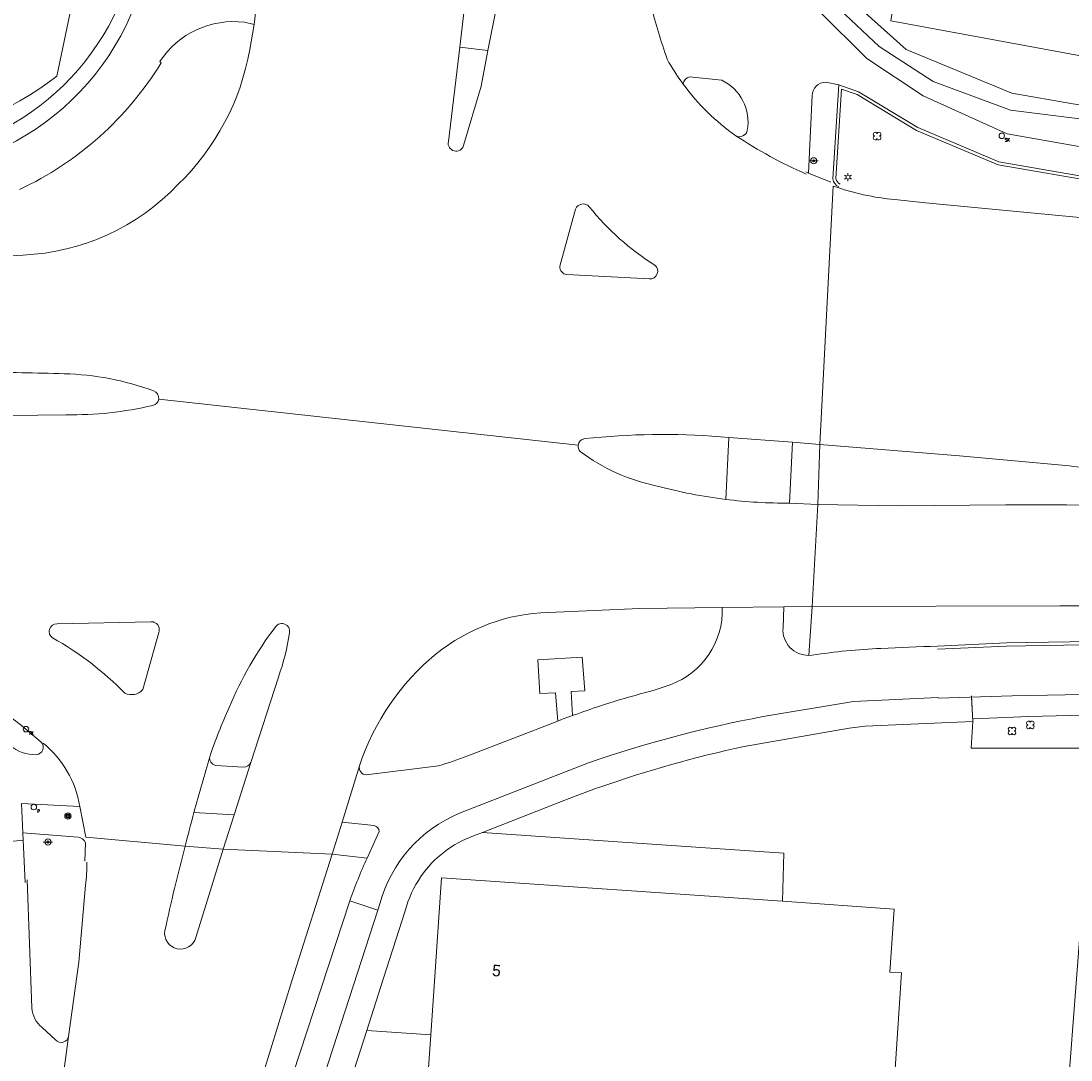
# Model space of a CAD drawing. Header units: metres. Extents: x 151448 to 154749, y 463108 to 465296.
# Tile 230 of 256: x 152975 to 153043, y 464020 to 464088. Entities that reach past the tile are written whole.
import ezdxf
from ezdxf.enums import TextEntityAlignment as Align

# ---------------------------------------------------------------- set-up
doc = ezdxf.new("R2010")
doc.units = ezdxf.units.M
doc.layers.get('0').update_dxf_attribs({"lineweight": 9})
for name, color, linetype, lineweight in [('B-ME-GR-BOOM-S', 253, 'Continuous', 9), ('B-ME-GR-HAAG-G', 253, 'Continuous', 9), ('B-ME-IE-MEUBILAIR_LICHTMAST-S', 253, 'Continuous', 9), ('B-ME-IE-MEUBILAIR_PAAL-S', 253, 'Continuous', 9), ('B-ME-IE-MEUBILAIR_STRAATKOLK-S', 253, 'Continuous', 9), ('B-ME-IE-MEUBILAIR_TROTTOIRKOLK-S', 253, 'Continuous', 9), ('B-ME-IE-MEUBILAIR_VERKEERSBORD-S', 253, 'Continuous', 9), ('B-ME-IE-MEUBILAIR_VERKEERSLICHT-S', 253, 'Continuous', 9), ('B-ME-IE-TERREINAFSCHEIDING_KUNSTMATIG_HEKWERK-G', 253, 'Continuous', 9), ('B-ME-VH-KANTOPSLUITING_VOORKANTBAND-G', 253, 'Continuous', 9), ('B-ME-VH-MATERIAALGRENS-G', 253, 'Continuous', 9), ('B-ME-VH-VERHARDING_ASFALT-G', 253, 'Continuous', 9), ('B-ME-VH-VERHARDING_TEGEL-G', 253, 'Continuous', 9), ('B-PV-GR-BEPLANTING_CULTUUR_VASTE PLANTENVAK-GV', 253, 'Continuous', 9), ('B-PV-GR-GROENVOORZIENING-GV', 253, 'Continuous', 9), ('B-PV-GR-HAAG-GV', 253, 'Continuous', 9), ('B-PV-GR-HOUTOPSTAND_LOOF-GV', 253, 'Continuous', 9), ('B-PV-OG-BEBOUWING-GV', 1, 'Continuous', 9), ('B-PV-OG-BEBOUWING-T18', 2, 'Continuous', 9), ('B-PV-OG-TERREIN_BEGROEID-GV', 253, 'Continuous', 9), ('B-PV-OG-TERREIN_ERF-GV', 253, 'Continuous', 9), ('B-PV-VH-GESLOTENVERHARDING_ASFALT-GV', 253, 'Continuous', 9), ('B-PV-VH-OPENVERHARDING_BETONSTRAATSTEEN-GV', 253, 'Continuous', 9), ('B-PV-VH-OPENVERHARDING_TEGEL-GV', 253, 'Continuous', 9)]:
    doc.layers.add(name, color=color, linetype=linetype, lineweight=lineweight)
doc.styles.add('18_100', font='romans', dxfattribs={"width": 0.8, "height": 0.18})
doc.styles.add('18_200', font='romans', dxfattribs={"width": 0.8, "height": 0.36})
doc.styles.add('Drong', font='txt', dxfattribs={"height": 1.8})

# ---------------------------------------------------------------- blocks, each defined once
blk = doc.blocks.new('verkeersbord')
blk.add_line((-0.3, 0), (0.3, 0))
for radius in [0.2, 0.0745]:
    blk.add_circle((0, 0), radius)
at = {"style": '18_200', "width": 0.8}
blk.add_attdef('HOOGTE', (0.245, 0.178), '', height=0.25, dxfattribs=at)
blk = doc.blocks.new('LICHTMAST')
at = {"ltscale": 0.1}
for p, q in [((-0.11, 0.063), (-0.219, 0.127)), ((0, 0.127), (0, 0.253)), ((0.11, 0.063), (0.219, 0.127)), ((-0.11, -0.063), (-0.219, -0.127)), ((0, -0.127), (0, -0.253)), ((0.11, -0.063), (0.219, -0.127))]:
    blk.add_line(p, q, dxfattribs=at)
blk.add_circle((0, 0), 0.127, dxfattribs=at)
at = {"style": '18_200', "width": 0.8}
blk.add_attdef('HOOGTE', (0.247, 0.242), '', height=0.25, dxfattribs=at)
blk = doc.blocks.new('boom')
for centre, major_axis, start_param, end_param in [((-0.122, 0.122), (-0.0916, 0.0916), 4.266828, 8.299543), ((0.122, 0.122), (0.0916, 0.0916), 4.266828, 8.299543), ((-0.122, -0.122), (0.0916, 0.0916), 1.125235, 5.15795), ((0.122, -0.122), (-0.0916, 0.0916), 1.125235, 5.15795)]:
    blk.add_ellipse(centre, major_axis=major_axis, ratio=1, start_param=start_param, end_param=end_param)
at = {"style": '18_200', "width": 0.8}
blk.add_attdef('HOOGTE', (0.314, 0.12), '', height=0.25, dxfattribs=at)
blk = doc.blocks.new('STRAATKOLK')
at = {"ltscale": 2}
blk.add_ellipse((0, 0), major_axis=(-0.127, 0.127), ratio=1, start_param=3.926991, end_param=10.210176, dxfattribs=at)
at = {"ltscale": 2, "style": '18_100', "width": 0.8}
blk.add_text('SK', height=0.216, dxfattribs=at).set_placement((0.193, -0.375))
at = {"style": '18_200', "width": 0.8}
blk.add_attdef('HOOGTE', (0.29, 0.211), '', height=0.25, dxfattribs=at)
blk = doc.blocks.new('PAAL')
at = {"ltscale": 2}
blk.add_ellipse((0, 0), major_axis=(-0.181, 0), ratio=1, start_param=3.926991, end_param=10.210176, dxfattribs=at)
at = {"ltscale": 2, "style": '18_200', "width": 0.8}
blk.add_text('P', height=0.218, dxfattribs=at).set_placement((0.219, -0.382))
at = {"style": '18_200', "width": 0.8}
blk.add_attdef('HOOGTE', (0.236, 0.203), '', height=0.25, dxfattribs=at)
blk = doc.blocks.new('verkeerslicht')
h = blk.add_hatch()
h.set_pattern_fill('ANSI31', color=256, scale=0.0045, style=0)
h.set_pattern_definition([(45, (-99614.369806, -220088.543568), (-0.0101027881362, 0.0101027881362), [])])
edge = h.paths.add_edge_path()
edge.add_ellipse((0, 0), major_axis=(-0.0895, 0.0895), ratio=1, start_angle=0, end_angle=360)
edge = h.paths.add_edge_path(flags=16)
edge.add_arc((0, 0), 0.0678, 0, 360)
blk.add_circle((0, 0), 0.0678)
blk.add_ellipse((0, 0), major_axis=(0.149, 0.149), ratio=1)
blk.add_ellipse((0, 0), major_axis=(-0.0895, 0.0895), ratio=1, start_param=1.570796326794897, end_param=7.853981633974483)
at = {"style": '18_200', "width": 0.8}
blk.add_attdef('HOOGTE', (0.264, 0.21), '', height=0.25, dxfattribs=at)
blk = doc.blocks.new('TROTTOIRKOLK')
at = {"ltscale": 2}
blk.add_ellipse((0, 0), major_axis=(-0.127, 0.127), ratio=1, start_param=3.926991, end_param=10.210176, dxfattribs=at)
at = {"ltscale": 2, "style": '18_100', "width": 0.8}
blk.add_text('TK', height=0.216, dxfattribs=at).set_placement((0.193, -0.375))
at = {"style": '18_200', "width": 0.8}
blk.add_attdef('HOOGTE', (0.214, 0.179), '', height=0.25, dxfattribs=at)

msp = doc.modelspace()

# ---------------------------------------------------------------- linework, layer by layer
at = {"layer": 'B-ME-GR-HAAG-G', "ltscale": 0.2}
msp.add_lwpolyline([(153028.008, 464077.367, -0.219686), (153027.726, 464077.727), (153028.096, 464083.567), (153029.13, 464083.209), (153032.985, 464080.878), (153038.316, 464078.627), (153045.138, 464077.446), (153061.319, 464075.75), (153068.399, 464074.885), (153070.905, 464074.658), (153073.499, 464074.418), (153072.413, 464073.498), (153070.842, 464072.871), (153068.721, 464072.781)], format="xyb", dxfattribs=at)
msp.add_lwpolyline([(153034.363, 464047.216), (153038.862, 464047.416), (153052.614, 464047.652), (153064.788, 464047.49), (153066.233, 464047.484), (153079.808, 464047.013), (153092.487, 464046.098), (153105.007, 464044.892), (153114.677, 464043.671), (153124.318, 464042.269), (153133.56, 464040.833), (153144.917, 464038.911), (153149.674, 464038.14), (153153.41, 464037.098), (153172.075, 464033.419)], dxfattribs=at)
at = {"layer": 'B-ME-IE-TERREINAFSCHEIDING_KUNSTMATIG_HEKWERK-G', "ltscale": 0.2}
msp.add_lwpolyline([(152940.658, 464081.114), (152945.952, 464081.656), (152946.087, 464079.529), (152966.18, 464080.358, 0.152832), (152976.865, 464084.418), (152979.782, 464098.346)], format="xyb", dxfattribs=at)
msp.add_lwpolyline([(153024.146, 464094.899), (153027.8, 464090.224), (153032.315, 464086.151), (153039.213, 464083.311), (153043.201, 464082.615), (153047.24, 464082.054), (153061.601, 464080.605), (153075.648, 464079.025)], dxfattribs=at)
at = {"layer": 'B-ME-VH-KANTOPSLUITING_VOORKANTBAND-G'}
for points in [[(152873.618, 464075.044), (152873.986, 464073.916), (152875.032, 464072.887), (152875.843, 464072.681), (152882.115, 464071.855), (152885.804, 464071.664), (152894.405, 464072.417), (152905.262, 464073.782), (152919.073, 464075.133), (152930.738, 464075.971), (152945.15, 464077.026), (152955.69, 464077.548), (152965.369, 464078.099, 0.373361), (152982.828, 464092.166), (152983.758, 464097.412)], [(153027.916, 464077.189, -0.230879), (153027.525, 464077.713), (153027.913, 464083.842)], [(152978.704, 464033.18), (152978.732, 464034.376, 0.27412), (152978.257, 464034.739), (152974.643, 464035.016)]]:
    msp.add_lwpolyline(points, format="xyb", dxfattribs=at)
for points in [[(153023.288, 464093.434), (153026.631, 464088.653), (153029.743, 464085.57), (153033.426, 464083.131), (153038.916, 464080.646), (153045.096, 464079.573), (153061.466, 464077.99), (153068.963, 464077.099), (153073.257, 464076.577), (153075.074, 464076.406), (153075.351, 464076.486), (153075.765, 464078.233)], [(153156.713, 464030.904), (153153.801, 464033.039), (153152.829, 464033.599), (153149.335, 464034.705), (153139.166, 464036.397), (153136.961, 464036.736), (153127.774, 464038.202), (153116.718, 464039.906), (153109.727, 464040.841), (153102.988, 464041.578), (153090.222, 464042.842), (153079.951, 464043.511), (153070.476, 464043.948), (153061.162, 464044.096), (153053.102, 464044.22), (153039.236, 464043.959), (153034.409, 464043.805)]]:
    msp.add_lwpolyline(points, dxfattribs=at)
msp.add_lwpolyline([(152975.857, 464040.941, -0.628599), (152975.539, 464040.12, -0.377339), (152972.937, 464042.322, -0.58689), (152973.655, 464042.729), (152974.569, 464042.031)], format="xyb", close=True, dxfattribs=at)
at = {"layer": 'B-ME-VH-MATERIAALGRENS-G', "ltscale": 0.3}
msp.add_lwpolyline([(153025.758, 464078.162), (153025.933, 464078.076)], dxfattribs=at)
msp.add_lwpolyline([(152978.366, 464036.753, 0.183942), (152975.983, 464040.874)], format="xyb", dxfattribs=at)
at = {"layer": 'B-ME-VH-VERHARDING_ASFALT-G'}
for points in [[(153114.225, 464040.322), (153114.65, 464043.473), (153104.985, 464044.693), (153092.47, 464045.899), (153079.797, 464046.813), (153066.229, 464047.284), (153064.786, 464047.29), (153052.614, 464047.452), (153038.868, 464047.216), (153034.365, 464047.016)], [(153112.668, 464035.836), (153113.095, 464038.432), (153113.011, 464038.914), (153112.254, 464038.873), (153112.246, 464037.757), (153108.833, 464038.157), (153108.956, 464039.007), (153103.31, 464040.058), (153089.779, 464041.376), (153080.021, 464042.005), (153070.197, 464042.476), (153064.129, 464042.611), (153053.321, 464042.666), (153048.395, 464042.809), (153040.326, 464042.612), (153036.709, 464042.455)], [(152972.53, 464034.332), (152974.661, 464034.538), (152974.643, 464035.016), (152974.558, 464036.937), (152978.366, 464036.753), (152978.761, 464034.734)]]:
    msp.add_lwpolyline(points, dxfattribs=at)
at = {"layer": 'B-ME-VH-VERHARDING_TEGEL-G'}
for points in [[(152881.883, 464072.107), (152894.228, 464073.498), (152905.56, 464074.829), (152918.925, 464076.166), (152930.632, 464077.067), (152944.972, 464078.085), (152956.943, 464078.766), (152962.994, 464078.951), (152965.394, 464079.033, 0.345386), (152981.803, 464091.605), (152982.885, 464097.685)], [(153027.405, 464077.49), (153025.933, 464078.076), (153026.189, 464083.154, -0.404647), (153027.067, 464084.033), (153027.913, 464083.842), (153029.215, 464083.391), (153033.076, 464081.057), (153038.373, 464078.82), (153045.166, 464077.644), (153061.342, 464075.949), (153068.42, 464075.084), (153070.923, 464074.857)]]:
    msp.add_lwpolyline(points, format="xyb", dxfattribs=at)
for points in [[(153024.058, 464094.034), (153027.218, 464089.516), (153030.555, 464086.347), (153034.08, 464084.071), (153039.136, 464082.193), (153046.974, 464081.208), (153061.344, 464079.59), (153069.21, 464078.615), (153075.545, 464077.913)], [(152974.661, 464034.538), (152974.813, 464031.78)]]:
    msp.add_lwpolyline(points, dxfattribs=at)
at = {"layer": 'B-PV-GR-BEPLANTING_CULTUUR_VASTE PLANTENVAK-GV', "flags": 128}
msp.add_lwpolyline([(153001.276, 464021.843), (152997.102, 464022.131), (152994.771, 464014.889), (153000.764, 464014.449)], close=True, dxfattribs=at)
at = {"layer": 'B-PV-GR-GROENVOORZIENING-GV'}
for points in [[(153027.555, 464077.246, 0.061805), (153031.584, 464076.357)], [(153030.673, 464047.061, -0.001028), (153034.363, 464047.213, -0.001028)], [(153026.186, 464046.618, -0.028314), (153030.673, 464047.061)]]:
    msp.add_lwpolyline(points, format="xyb", dxfattribs=at)
at = {"layer": 'B-PV-GR-GROENVOORZIENING-GV', "flags": 128}
for points in [[(153031.584, 464076.357), (153033.591, 464076.145), (153044.104, 464075.141), (153046.076, 464074.957), (153067.274, 464072.805), (153068.73, 464072.635)], [(153174.235, 464034.737), (153144.523, 464040.31), (153140.713, 464040.917), (153122.266, 464043.858), (153117.857, 464044.478), (153112.287, 464045.179), (153108.807, 464045.736), (153094.731, 464047.353), (153086.343, 464048.163), (153078.323, 464048.761), (153070.358, 464049.211), (153062.352, 464049.545), (153053.891, 464049.771), (153045.872, 464049.849), (153042.361, 464049.834), (153026.173, 464049.791), (153025.974, 464046.609), (153026.186, 464046.618)]]:
    msp.add_lwpolyline(points, dxfattribs=at)
at = {"layer": 'B-PV-GR-HAAG-GV'}
for points in [[(153027.555, 464077.246, 0.061805), (153031.584, 464076.357)], [(153030.673, 464047.061, -0.001028), (153034.363, 464047.213, -0.001028)], [(153026.186, 464046.618, -0.028314), (153030.673, 464047.061)]]:
    msp.add_lwpolyline(points, format="xyb", dxfattribs=at)
at = {"layer": 'B-PV-GR-HAAG-GV', "flags": 128}
for points in [[(153031.584, 464076.357), (153033.591, 464076.145), (153044.104, 464075.141)], [(153174.235, 464034.737), (153144.523, 464040.31), (153140.713, 464040.917), (153122.266, 464043.858), (153117.857, 464044.478), (153112.287, 464045.179), (153108.807, 464045.736), (153094.731, 464047.353), (153086.343, 464048.163), (153078.323, 464048.761), (153070.358, 464049.211), (153062.352, 464049.545), (153053.891, 464049.771), (153045.872, 464049.849), (153042.361, 464049.834), (153026.173, 464049.791), (153025.974, 464046.609), (153026.186, 464046.618)]]:
    msp.add_lwpolyline(points, dxfattribs=at)
at = {"layer": 'B-PV-GR-HOUTOPSTAND_LOOF-GV', "flags": 128}
for points in [[(153024.245, 464030.552), (153031.54, 464030.049), (153031.263, 464025.938), (153032.023, 464025.887), (153031.179, 464013.354), (153031.141, 464012.795), (153030.881, 464008.931), (153029.583, 464002.055), (152998.142, 464004.657), (153000.727, 464013.89), (153000.764, 464014.449), (152994.771, 464014.889), (152993.7, 464011.482), (152991.701, 464003.402), (153027.836, 464000.633), (153041.444, 463999.496), (153042.111, 464008.177), (153044.601, 464040.559), (153036.56, 464040.558), (153036.669, 464042.301), (153033.118, 464042.141), (153029.631, 464041.984), (153028.608, 464041.86), (153021.735, 464040.661)], [(153036.669, 464042.301), (153036.56, 464040.558), (153044.601, 464040.559), (153042.111, 464008.177), (153041.444, 463999.496), (153051.21, 463998.449)], [(153010.032, 464037.164), (153004.661, 464035.053), (153013.162, 464034.464), (153024.328, 464033.691), (153024.245, 464030.552)]]:
    msp.add_lwpolyline(points, dxfattribs=at)
at = {"layer": 'B-PV-GR-HOUTOPSTAND_LOOF-GV'}
for points in [[(153021.735, 464040.661, 0.030779), (153012.329, 464038.008)], [(153012.329, 464038.008, 0.007891), (153010.032, 464037.164)]]:
    msp.add_lwpolyline(points, format="xyb", dxfattribs=at)
at = {"layer": 'B-PV-OG-BEBOUWING-GV', "flags": 128}
msp.add_lwpolyline([(153032.023, 464025.887), (153031.263, 464025.938), (153031.54, 464030.049), (153024.245, 464030.552), (153001.984, 464032.086), (153001.472, 464024.68), (153001.276, 464021.843), (153000.764, 464014.449), (153009.812, 464013.843), (153009.876, 464014.788), (153031.179, 464013.354)], close=True, dxfattribs=at)
at = {"layer": 'B-PV-OG-TERREIN_BEGROEID-GV'}
for points in [[(152989.116, 464087.934, 0.287357), (152983.598, 464085.37)], [(152984.793, 464077.357, 0.158766), (152989.461, 464086.162)], [(152983.688, 464085.297, -0.146969), (152974.427, 464077.011)], [(152974.667, 464072.738, 0.19428), (152984.793, 464077.357)], [(153008.961, 464049.416, 0.164084), (153001.637, 464046.706)], [(153016.911, 464044.693, 0.324723), (153020.314, 464049.728)], [(153001.637, 464046.706, 0.142002), (152996.628, 464039.395)], [(153010.54, 464042.681, -0.023703), (153015.995, 464044.37)], [(153001.784, 464039.399, 0.027938), (153003.691, 464040.05)], [(152996.628, 464039.395, 0.454796), (152997.07, 464038.803)], [(152978.745, 464031.601, 0.033641), (152978.828, 464033.115, 0.033641)], [(152996.001, 464030.594, -0.020185), (152997.119, 464033.377)], [(152975.232, 464023.592, 0.212834), (152975.911, 464022.32)], [(152976.788, 464021.505, 0.618206), (152977.639, 464021.739)]]:
    msp.add_lwpolyline(points, format="xyb", dxfattribs=at)
at = {"layer": 'B-PV-OG-TERREIN_BEGROEID-GV', "flags": 128}
for points in [[(152989.461, 464086.162), (152989.742, 464087.798), (152989.116, 464087.934)], [(152983.598, 464085.37), (152983.688, 464085.297)], [(152971.42, 464073.603), (152971.456, 464072.577), (152974.667, 464072.738)], [(153020.314, 464049.728), (153014.932, 464049.661), (153008.961, 464049.416)], [(153003.691, 464040.05), (153009.569, 464042.319), (153009.423, 464044.172), (153008.409, 464044.12), (153008.275, 464046.309), (153011.174, 464046.488), (153011.346, 464044.301), (153010.443, 464044.24), (153010.54, 464042.681)], [(153015.995, 464044.37), (153016.911, 464044.693)], [(152997.07, 464038.803), (153001.784, 464039.399)], [(152997.119, 464033.377), (152994.836, 464033.637), (152992.218, 464025.365), (152989.015, 464015.002), (152990.891, 464015.002), (152996.001, 464030.594)], [(152974.938, 464031.949), (152975.232, 464023.592)], [(152977.639, 464021.739), (152978.303, 464026.579), (152978.745, 464031.601)], [(152975.911, 464022.32), (152976.788, 464021.505)]]:
    msp.add_lwpolyline(points, dxfattribs=at)
at = {"layer": 'B-PV-OG-TERREIN_ERF-GV', "flags": 128}
for points in [[(153031.686, 464090.292), (153031.315, 464088.026), (153048.543, 464084.857), (153064.58, 464082.175), (153065.022, 464084.511)], [(153065.022, 464084.511), (153064.58, 464082.175), (153048.543, 464084.857), (153031.315, 464088.026), (153031.686, 464090.292)]]:
    msp.add_lwpolyline(points, dxfattribs=at)
at = {"layer": 'B-PV-VH-GESLOTENVERHARDING_ASFALT-GV', "flags": 128}
for points in [[(153002.43, 464080.142), (153003.176, 464086.299), (153003.664, 464090.438), (153003.874, 464092.208), (152990.456, 464093.739), (152990.24, 464091.946), (152989.742, 464087.798), (152989.461, 464086.162)], [(153015.196, 464091.237), (153006.115, 464091.943), (153005.804, 464090.133), (153005.018, 464086.094), (153004.564, 464083.768), (153003.427, 464079.896)], [(153027.555, 464077.246), (153026.692, 464060.377), (153035.803, 464059.624), (153042.992, 464058.97), (153043.247, 464058.947), (153058.639, 464057.357), (153068.131, 464057.015), (153092.638, 464056.135)], [(153068.73, 464072.635), (153067.274, 464072.805), (153046.076, 464074.957), (153044.104, 464075.141), (153033.591, 464076.145), (153031.584, 464076.357)], [(153009.716, 464072.003), (153010.736, 464075.733)], [(152974.667, 464072.738), (152971.456, 464072.577), (152967.298, 464072.219), (152967.714, 464065.002), (152971.836, 464065.082)], [(153015.56, 464071.184), (153010.164, 464071.462)], [(152983.52, 464063.339), (153010.903, 464060.323)], [(153010.903, 464060.323), (152983.52, 464063.339)], [(152977.453, 464062.317), (152971.955, 464062.24), (152967.85, 464062.169), (152968.665, 464045.351)], [(153024.892, 464060.526), (153020.735, 464060.833), (153020.536, 464056.792)], [(153024.704, 464056.545), (153024.892, 464060.526)], [(153008.961, 464049.416), (153014.932, 464049.661), (153020.314, 464049.728), (153024.33, 464049.774), (153026.173, 464049.791), (153026.543, 464056.465), (153024.704, 464056.545)], [(153051.815, 464056.388), (153042.815, 464056.424), (153038.816, 464056.44), (153031.802, 464056.362), (153026.543, 464056.465), (153026.173, 464049.791), (153042.361, 464049.834), (153045.872, 464049.849)], [(153024.279, 464048.396), (153024.33, 464049.774), (153020.314, 464049.728)], [(152976.884, 464048.662), (152983.001, 464048.801)], [(152983.174, 464048.787), (152983.197, 464048.781)], [(152983.524, 464048.095), (152982.483, 464044.369)], [(153026.186, 464046.618), (153025.974, 464046.609)], [(152991.342, 464045.193), (152989.525, 464039.61), (152988.439, 464036.197), (152987.724, 464033.948), (152994.836, 464033.637)], [(153016.911, 464044.693), (153015.995, 464044.37)], [(153022.986, 464042.614), (153028.872, 464043.598), (153034.408, 464043.864)], [(153036.59, 464043.969), (153036.669, 464042.301)], [(153009.569, 464042.319), (153003.691, 464040.05)], [(152985.824, 464036.361), (152988.439, 464036.197), (152989.525, 464039.61)], [(153003.166, 464036.305), (153011.587, 464039.596)], [(152989.064, 464039.312), (152987.221, 464039.424)], [(152994.836, 464033.637), (152995.498, 464035.724), (152996.628, 464039.395)], [(152996.628, 464039.395), (152995.498, 464035.724), (152997.591, 464035.497)], [(153001.784, 464039.399), (152997.07, 464038.803)], [(152997.923, 464035.11), (152997.119, 464033.377)], [(152985.239, 464034.147), (152978.761, 464034.751)], [(152978.761, 464034.751), (152985.239, 464034.147)], [(152989.015, 464015.002), (152992.218, 464025.365), (152994.836, 464033.637), (152987.724, 464033.948), (152985.943, 464028.187)], [(152978.745, 464031.601), (152978.303, 464026.579), (152977.639, 464021.739), (152976.983, 464016.824), (152976.058, 464008.466), (152975.441, 464002.243), (152975.292, 464000), (152973.429, 463972.559), (152973.358, 463971.604), (152981.374, 463970.902), (152981.818, 463976.672), (152982.155, 463980.728)], [(152996.001, 464030.594), (152997.818, 464029.98), (152997.953, 464030.387)]]:
    msp.add_lwpolyline(points, dxfattribs=at)
msp.add_lwpolyline([(153005.804, 464090.133), (153003.664, 464090.438), (153003.176, 464086.299), (153005.018, 464086.094)], close=True, dxfattribs=at)
at = {"layer": 'B-PV-VH-GESLOTENVERHARDING_ASFALT-GV'}
for points in [[(153016.718, 464085.531, -0.024468), (153015.662, 464089.06)], [(152989.461, 464086.162, -0.158766), (152984.793, 464077.357)], [(153017.767, 464083.891, -0.042589), (153016.718, 464085.531)], [(153021.205, 464080.523, -0.082871), (153017.767, 464083.891)], [(153003.427, 464079.896, -0.962919), (153002.43, 464080.142)], [(153025.781, 464078.03, -0.042071), (153021.205, 464080.523)], [(152984.793, 464077.357, -0.19428), (152974.667, 464072.738)], [(153031.584, 464076.357, -0.061805), (153027.555, 464077.246)], [(153010.736, 464075.733, -0.572174), (153011.629, 464075.896)], [(153011.629, 464075.896, 0.084151), (153015.904, 464072.078)], [(153010.164, 464071.462, -0.409591), (153009.716, 464072.003)], [(153015.904, 464072.078, -0.747565), (153015.56, 464071.184)], [(152971.836, 464065.082, -0.008349), (152977.344, 464064.992)], [(152977.344, 464064.992, -0.081563), (152983.178, 464063.878)], [(152983.178, 464063.878, -0.366816), (152983.52, 464063.339)], [(152983.144, 464062.927, -0.063265), (152977.453, 464062.317)], [(152983.52, 464063.339, -0.309694), (152983.144, 464062.927)], [(153011.332, 464060.755, -0.046163), (153020.192, 464060.882)], [(153011.031, 464059.922, -0.224635), (153010.903, 464060.323)], [(153010.903, 464060.323, -0.340302), (153011.332, 464060.755)], [(153016.06, 464057.662, -0.112115), (153011.031, 464059.922)], [(153020.536, 464056.792, -0.034839), (153016.06, 464057.662)], [(153020.536, 464056.792, 0.031911), (153024.704, 464056.545)], [(153024.704, 464056.545, -0.031911), (153020.536, 464056.792)], [(153001.637, 464046.706, -0.164084), (153008.961, 464049.416)], [(153020.314, 464049.728, -0.324723), (153016.911, 464044.693)], [(152976.587, 464047.75, -0.746784), (152976.884, 464048.662)], [(152983.001, 464048.801, -0.080863), (152983.174, 464048.787)], [(152983.197, 464048.781, -0.43907), (152983.524, 464048.095)], [(152991.151, 464048.476, -0.796176), (152992.067, 464048.085)], [(152988.116, 464043.201, -0.06471), (152991.151, 464048.476)], [(152992.067, 464048.085, -0.043927), (152991.342, 464045.193)], [(153025.974, 464046.609, -0.445139), (153024.279, 464048.396)], [(152981.317, 464044.142, 0.070267), (152976.587, 464047.75)], [(153034.363, 464047.213, 0.001028), (153030.673, 464047.061)], [(152996.628, 464039.395, -0.142002), (153001.637, 464046.706)], [(153030.673, 464047.061, 0.028314), (153026.186, 464046.618)], [(152982.483, 464044.369, -0.328383), (152981.317, 464044.142)], [(153015.995, 464044.37, 0.023703), (153010.54, 464042.681)], [(152986.851, 464039.989, -0.023938), (152988.116, 464043.201)], [(153010.54, 464042.681, 0.003954), (153009.569, 464042.319)], [(153011.587, 464039.596, -0.036677), (153022.986, 464042.614)], [(152986.851, 464039.989, 0.005792), (152985.824, 464036.361)], [(152985.824, 464036.361, -0.005792), (152986.851, 464039.989)], [(152987.221, 464039.424, -0.388513), (152986.851, 464039.989)], [(152989.525, 464039.61, -0.315342), (152989.064, 464039.312)], [(153003.691, 464040.05, -0.027938), (153001.784, 464039.399)], [(152997.07, 464038.803, -0.454796), (152996.628, 464039.395)], [(152985.239, 464034.147, -0.003178), (152985.824, 464036.361)], [(152997.953, 464030.387, -0.232242), (153003.166, 464036.305)], [(152997.591, 464035.497, -0.310147), (152997.923, 464035.11)], [(152983.92, 464028.639, -0.008138), (152985.239, 464034.147)], [(152978.828, 464033.115, -0.033641), (152978.745, 464031.601)], [(152997.119, 464033.377, 0.020185), (152996.001, 464030.594)], [(152985.943, 464028.187, -0.943017), (152983.92, 464028.639)]]:
    msp.add_lwpolyline(points, format="xyb", dxfattribs=at)
at = {"layer": 'B-PV-VH-OPENVERHARDING_BETONSTRAATSTEEN-GV', "flags": 128}
for points in [[(152989.116, 464087.934), (152989.742, 464087.798), (152990.24, 464091.946), (152988.017, 464092.166)], [(153003.176, 464086.299), (153002.43, 464080.142)], [(153003.427, 464079.896), (153004.564, 464083.768), (153005.018, 464086.094), (153003.176, 464086.299)], [(152983.688, 464085.297), (152983.598, 464085.37)], [(153020.278, 464084.155), (153018.171, 464084.371)], [(153018.171, 464084.371), (153020.278, 464084.155)], [(153010.736, 464075.733), (153009.716, 464072.003)], [(153010.164, 464071.462), (153015.56, 464071.184)], [(152971.955, 464062.24), (152977.453, 464062.317)], [(153020.536, 464056.792), (153020.735, 464060.833), (153020.192, 464060.882)], [(152983.001, 464048.801), (152976.884, 464048.662)], [(152983.197, 464048.781), (152983.174, 464048.787)], [(152982.483, 464044.369), (152983.524, 464048.095)], [(152989.525, 464039.61), (152991.342, 464045.193)], [(152987.221, 464039.424), (152989.064, 464039.312)], [(152987.724, 464033.948), (152985.239, 464034.147)], [(152985.943, 464028.187), (152987.724, 464033.948)]]:
    msp.add_lwpolyline(points, dxfattribs=at)
at = {"layer": 'B-PV-VH-OPENVERHARDING_BETONSTRAATSTEEN-GV'}
for points in [[(153015.662, 464089.06, 0.024468), (153016.718, 464085.531)], [(152983.598, 464085.37, -0.287357), (152989.116, 464087.934)], [(153016.718, 464085.531, 0.042589), (153017.767, 464083.891)], [(152974.427, 464077.011, 0.146969), (152983.688, 464085.297)], [(153018.171, 464084.371, 0.3596), (153017.767, 464083.891)], [(153017.767, 464083.891, -0.3596), (153018.171, 464084.371)], [(153021.943, 464080.879, 0.33832), (153020.278, 464084.155)], [(153020.278, 464084.155, -0.33832), (153021.943, 464080.879)], [(153017.767, 464083.891, 0.082871), (153021.205, 464080.523)], [(153021.205, 464080.523, 0.509816), (153021.943, 464080.879)], [(153021.943, 464080.879, -0.509816), (153021.205, 464080.523)], [(153002.43, 464080.142, 0.962919), (153003.427, 464079.896)], [(153021.205, 464080.523, 0.042071), (153025.781, 464078.03)], [(153011.629, 464075.896, 0.572174), (153010.736, 464075.733)], [(153015.904, 464072.078, -0.084151), (153011.629, 464075.896)], [(153009.716, 464072.003, 0.409591), (153010.164, 464071.462)], [(153015.56, 464071.184, 0.747565), (153015.904, 464072.078)], [(152977.344, 464064.992, 0.008349), (152971.836, 464065.082)], [(152983.178, 464063.878, 0.081563), (152977.344, 464064.992)], [(152983.52, 464063.339, 0.366816), (152983.178, 464063.878)], [(152977.453, 464062.317, 0.063265), (152983.144, 464062.927)], [(152983.144, 464062.927, 0.309694), (152983.52, 464063.339)], [(153020.192, 464060.882, 0.046163), (153011.332, 464060.755)], [(153010.903, 464060.323, 0.224635), (153011.031, 464059.922)], [(153011.332, 464060.755, 0.340302), (153010.903, 464060.323)], [(153011.031, 464059.922, 0.112115), (153016.06, 464057.662)], [(153016.06, 464057.662, 0.034839), (153020.536, 464056.792)], [(152976.884, 464048.662, 0.746784), (152976.587, 464047.75)], [(152983.174, 464048.787, 0.080863), (152983.001, 464048.801)], [(152983.524, 464048.095, 0.43907), (152983.197, 464048.781)], [(152992.067, 464048.085, 0.796176), (152991.151, 464048.476)], [(152991.151, 464048.476, 0.06471), (152988.116, 464043.201)], [(152991.342, 464045.193, 0.043927), (152992.067, 464048.085)], [(152976.587, 464047.75, -0.070267), (152981.317, 464044.142)], [(152981.317, 464044.142, 0.328383), (152982.483, 464044.369)], [(152988.116, 464043.201, 0.023938), (152986.851, 464039.989)], [(152986.851, 464039.989, 0.388513), (152987.221, 464039.424)], [(152989.064, 464039.312, 0.315342), (152989.525, 464039.61)], [(152985.239, 464034.147, 0.008138), (152983.92, 464028.639)], [(152983.92, 464028.639, 0.943017), (152985.943, 464028.187)]]:
    msp.add_lwpolyline(points, format="xyb", dxfattribs=at)
at = {"layer": 'B-PV-VH-OPENVERHARDING_BETONSTRAATSTEEN-GV', "flags": 128}
msp.add_lwpolyline([(153068.131, 464055.875), (153068.131, 464057.015), (153058.639, 464057.357), (153043.247, 464058.947), (153042.992, 464058.97), (153035.803, 464059.624), (153026.692, 464060.377), (153026.543, 464056.465), (153031.802, 464056.362), (153038.816, 464056.44), (153042.815, 464056.424), (153051.815, 464056.388), (153063.802, 464056.09)], close=True, dxfattribs=at)
at = {"layer": 'B-PV-VH-OPENVERHARDING_TEGEL-GV', "flags": 128}
msp.add_lwpolyline([(153026.692, 464060.377), (153024.892, 464060.526), (153024.704, 464056.545), (153026.543, 464056.465)], close=True, dxfattribs=at)
for points in [[(153026.173, 464049.791), (153024.33, 464049.774), (153024.279, 464048.396)], [(153025.974, 464046.609), (153026.173, 464049.791)], [(153010.54, 464042.681), (153010.443, 464044.24), (153011.346, 464044.301), (153011.174, 464046.488), (153008.275, 464046.309), (153008.409, 464044.12), (153009.423, 464044.172), (153009.569, 464042.319)], [(153021.735, 464040.661), (153028.608, 464041.86), (153029.631, 464041.984), (153033.118, 464042.141), (153036.669, 464042.301), (153036.594, 464043.875)], [(153034.408, 464043.864), (153028.872, 464043.598), (153022.986, 464042.614)], [(153011.587, 464039.596), (153003.166, 464036.305)], [(153004.069, 464034.821), (153004.661, 464035.053), (153010.032, 464037.164)], [(152985.239, 464034.147), (152987.724, 464033.948), (152988.439, 464036.197), (152985.824, 464036.361)], [(152995.498, 464035.724), (152994.836, 464033.637), (152997.119, 464033.377), (152997.923, 464035.11)], [(152997.591, 464035.497), (152995.498, 464035.724)], [(153001.984, 464032.086), (153024.245, 464030.552), (153024.328, 464033.691), (153013.162, 464034.464), (153004.661, 464035.053), (153004.069, 464034.821)], [(152999.612, 464029.925), (152997.996, 464024.92), (152997.102, 464022.131), (153001.276, 464021.843), (153001.472, 464024.68), (153001.984, 464032.086)], [(152975.232, 464023.592), (152974.938, 464031.949)], [(152993.049, 464015.231), (152997.818, 464029.98), (152996.001, 464030.594), (152990.891, 464015.002), (152989.478, 464010.112)], [(152997.953, 464030.387), (152997.818, 464029.98), (152993.049, 464015.231)], [(152990.42, 463996.792), (152991.001, 464000), (152991.106, 464000.523), (152991.125, 464000.62), (152991.321, 464001.606), (152991.674, 464003.279), (152991.701, 464003.402), (152993.7, 464011.482), (152994.771, 464014.889), (152997.102, 464022.131), (152997.996, 464024.92), (152999.612, 464029.925)], [(152976.788, 464021.505), (152975.911, 464022.32)], [(152976.983, 464016.824), (152977.639, 464021.739)]]:
    msp.add_lwpolyline(points, dxfattribs=at)
at = {"layer": 'B-PV-VH-OPENVERHARDING_TEGEL-GV'}
for points in [[(153024.279, 464048.396, 0.445139), (153025.974, 464046.609)], [(153009.569, 464042.319, -0.003954), (153010.54, 464042.681)], [(153022.986, 464042.614, 0.036677), (153011.587, 464039.596)], [(153012.329, 464038.008, -0.030779), (153021.735, 464040.661)], [(153010.032, 464037.164, -0.007891), (153012.329, 464038.008)], [(152985.824, 464036.361, 0.003178), (152985.239, 464034.147)], [(153003.166, 464036.305, 0.232242), (152997.953, 464030.387)], [(152997.923, 464035.11, 0.310147), (152997.591, 464035.497)], [(153000.643, 464032.178, -0.156056), (153004.069, 464034.821)], [(153004.069, 464034.821, 0.156056), (153000.643, 464032.178)], [(152999.612, 464029.925, -0.087582), (153000.643, 464032.178)], [(153000.643, 464032.178, 0.087582), (152999.612, 464029.925)], [(152975.911, 464022.32, -0.212834), (152975.232, 464023.592)], [(152977.639, 464021.739, -0.618206), (152976.788, 464021.505)]]:
    msp.add_lwpolyline(points, format="xyb", dxfattribs=at)

# ---------------------------------------------------------------- block references
at = {"layer": 'B-ME-GR-BOOM-S'}
for p in [(153030.422, 464080.503), (153039.23, 464041.669), (153040.423, 464042.072)]:
    msp.add_blockref('boom', p, dxfattribs=at)
at = {"layer": 'B-ME-IE-MEUBILAIR_LICHTMAST-S'}
msp.add_blockref('LICHTMAST', (153028.52, 464077.825), dxfattribs=at)
at = {"layer": 'B-ME-IE-MEUBILAIR_PAAL-S'}
msp.add_blockref('PAAL', (152975.372, 464036.707), dxfattribs=at)
at = {"layer": 'B-ME-IE-MEUBILAIR_STRAATKOLK-S'}
msp.add_blockref('STRAATKOLK', (153038.561, 464080.523), dxfattribs=at)
at = {"layer": 'B-ME-IE-MEUBILAIR_TROTTOIRKOLK-S'}
msp.add_blockref('TROTTOIRKOLK', (152974.857, 464041.79), dxfattribs=at)
at = {"layer": 'B-ME-IE-MEUBILAIR_VERKEERSBORD-S'}
for p in [(153026.271, 464078.891), (152976.287, 464034.423)]:
    msp.add_blockref('verkeersbord', p, dxfattribs=at)
at = {"layer": 'B-ME-IE-MEUBILAIR_VERKEERSLICHT-S'}
msp.add_blockref('verkeerslicht', (152977.592, 464036.122), dxfattribs=at)

# ---------------------------------------------------------------- texts
at = {"layer": 'B-PV-OG-BEBOUWING-T18', "style": 'Drong'}
msp.add_text('5', height=0.75, rotation=356, dxfattribs=at).set_placement((153005.574, 464026.027), align=Align.MIDDLE)

doc.saveas('drawing.dxf')
